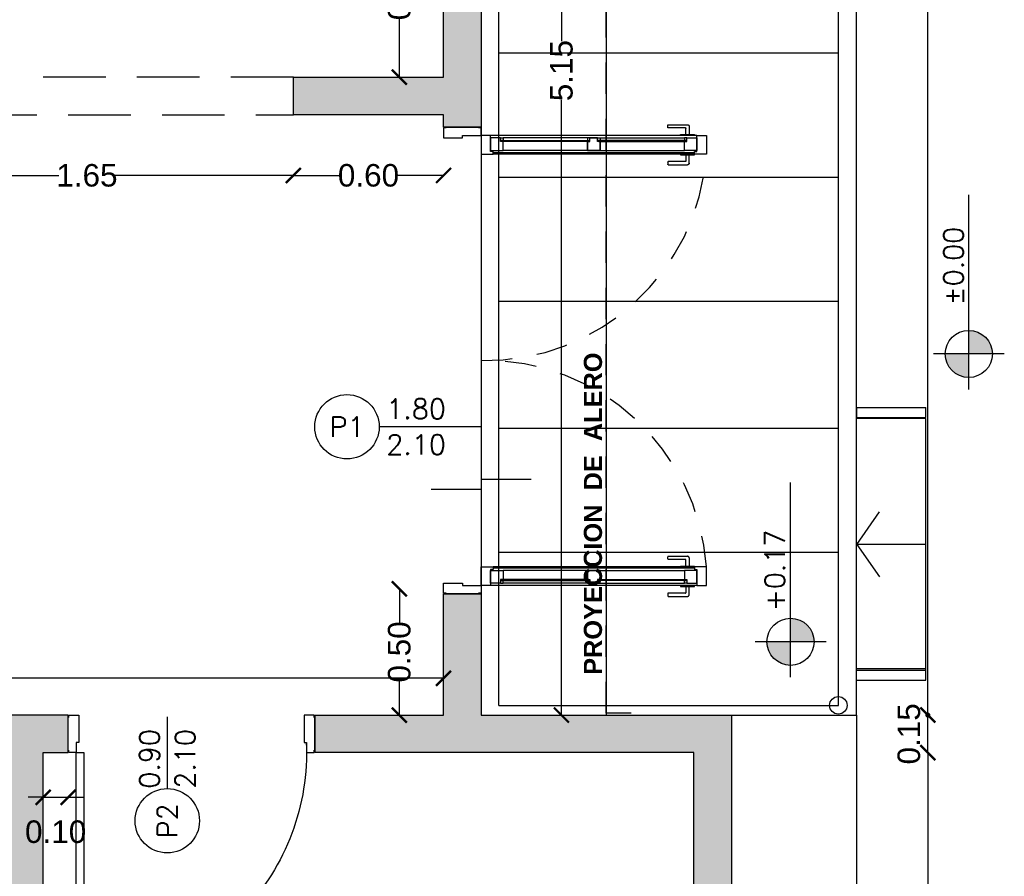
# Model space of a CAD drawing. Header units: millimetres. Extents: x 201 to 840, y 135 to 685.
# Tile 19 of 219: x 232.47 to 236.41, y 163.16 to 166.59. Entities that reach past the tile are written whole.
import ezdxf
from ezdxf.enums import TextEntityAlignment as Align

# ---------------------------------------------------------------- set-up
doc = ezdxf.new("R2010")
doc.units = ezdxf.units.MM
doc.linetypes.add('HIDDEN', pattern=[0.375, 0.25, -0.125])
doc.linetypes.add('HIDDEN2', pattern=[0.1875, 0.125, -0.0625])
for name, color, linetype, lineweight in [('001', 1, 'Continuous', 5), ('COTA NIVELES', 2, 'Continuous', 20), ('hatch', 1, 'Continuous', 5)]:
    doc.layers.add(name, color=color, linetype=linetype, lineweight=lineweight)
for name, color, linetype in [('01', 1, 'Continuous'), ('02', 2, 'Continuous'), ('03', 3, 'Continuous'), ('10', 251, 'Continuous'), ('ABERTURAS', 2, 'Continuous'), ('AREA', 2, 'Continuous'), ('cota', 2, 'Continuous'), ('L1', 2, 'Continuous'), ('LC1', 1, 'Continuous'), ('MAMPOSTERIA', 5, 'Continuous'), ('muro', 6, 'Continuous'), ('NIVELES', 1, 'Continuous'), ('piso', 1, 'Continuous'), ('pluvial', 30, 'Continuous'), ('PROYECCIONES', 2, 'Continuous'), ('TEXT', 4, 'Continuous')]:
    doc.layers.add(name, color=color, linetype=linetype)
doc.styles.add('ARIAL', font='arial.ttf', dxfattribs={"height": 0.06})
doc.styles.add('ROMANS', font='romans.shx')
doc.styles.add('STYLE1', font='ARIALUNI.TTF', dxfattribs={"height": 0.09})
doc.dimstyles.new('D3', dxfattribs={"dimscale": 0, "dimtxt": 0.09, "dimasz": 0.06, "dimexe": 0, "dimexo": 0.15, "dimgap": 0, "dimtad": 0, "dimzin": 0, "dimdsep": 46, "dimtxsty": 'STYLE1', "dimblk": 'ARCHTICK', "dimcen": 1, "dimse1": 1, "dimse2": 1, "dimclrd": 1, "dimclre": 1, "dimclrt": 3, "dimadec": 0, "dimazin": 0, "dimtfac": 1, "dimtmove": 2, "dimatfit": 1, "dimldrblk": 'OPEN90', "dimfxl": 1, "dimtolj": 1, "dimtzin": 0, "dimarcsym": 0})
doc.dimstyles.new('Esc-20', dxfattribs={"dimtxt": 0.06, "dimasz": 0.02, "dimexe": 0.1, "dimexo": 0.15, "dimgap": 0.03, "dimtad": 1, "dimzin": 1, "dimdsep": 46, "dimtxsty": 'ARIAL', "dimblk": 'DOT', "dimcen": 0.03, "dimse1": 1, "dimse2": 1, "dimclrd": 1, "dimclrt": 2, "dimaunit": 1, "dimadec": 4, "dimazin": 0, "dimtfac": 1, "dimtix": 1, "dimtmove": 2, "dimatfit": 1, "dimldrblk": 'DOT', "dimfxl": 1, "dimarcsym": 0})

# ---------------------------------------------------------------- blocks, each defined once
blk = doc.blocks.new('_ARCHTICK')
at = {"color": 0, "linetype": 'ByBlock', "const_width": 0.15}
blk.add_lwpolyline([(-0.5, -0.5), (0.5, 0.5)], dxfattribs=at)
blk = doc.blocks.new('*D772')
at = {"layer": 'cota', "color": 1, "lineweight": -2}
for p, q in [((236.101, 163.6583), (236.101, 162.3259)), ((236.101, 160.7583), (236.101, 162.0907))]:
    blk.add_line(p, q, dxfattribs=at)
at = {"layer": 'DEFPOINTS', "color": 0}
for p in [(235.2094, 163.6583), (236.101, 163.6583), (235.2094, 160.7583)]:
    blk.add_point(p, dxfattribs=at)
at = {"layer": 'cota', "color": 1, "lineweight": -2, "xscale": 0.06, "yscale": 0.06, "zscale": 0.06}
for p, rotation in [((236.101, 163.6583), 90), ((236.101, 160.7583), 270)]:
    blk.add_blockref('_ARCHTICK', p, dxfattribs=dict(at, rotation=rotation))
at = {"layer": 'cota', "color": 3, "insert": (236.101, 162.2083), "char_height": 0.09, "attachment_point": 5, "rotation": 90, "style": 'STYLE1'}
blk.add_mtext('\\A1;2.90', dxfattribs=at)
blk = doc.blocks.new('_OPEN90')
at = {"color": 0, "linetype": 'ByBlock'}
for p, q in [((0, 0), (-1, 0)), ((-0.5, 0.5), (0, 0)), ((0, 0), (-0.5, -0.5))]:
    blk.add_line(p, q, dxfattribs=at)
blk = doc.blocks.new('*D774')
at = {"layer": 'cota', "color": 1, "lineweight": -2}
blk.add_line((236.101, 163.6583), (236.101, 163.8083), dxfattribs=at)
at = {"layer": 'DEFPOINTS', "color": 0}
for p in [(235.2094, 163.8083), (236.101, 163.8083), (235.2094, 163.6583)]:
    blk.add_point(p, dxfattribs=at)
at = {"layer": 'cota', "color": 1, "lineweight": -2, "xscale": 0.06, "yscale": 0.06, "zscale": 0.06}
for p, rotation in [((236.101, 163.8083), 90), ((236.101, 163.6583), 270)]:
    blk.add_blockref('_ARCHTICK', p, dxfattribs=dict(at, rotation=rotation))
at = {"layer": 'cota', "color": 3, "insert": (236.0254, 163.7333), "char_height": 0.09, "attachment_point": 5, "rotation": 90, "style": 'STYLE1'}
blk.add_mtext('\\A1;0.15', dxfattribs=at)
blk = doc.blocks.new('*D780')
at = {"layer": 'cota', "color": 1, "lineweight": -2}
for p, q in [((234.6372, 168.961), (234.6372, 166.5018)), ((234.6372, 163.8083), (234.6372, 166.2674))]:
    blk.add_line(p, q, dxfattribs=at)
at = {"layer": 'DEFPOINTS', "color": 0}
for p in [(234.349, 168.961), (234.6372, 168.961), (234.499, 163.8083)]:
    blk.add_point(p, dxfattribs=at)
at = {"layer": 'cota', "color": 1, "lineweight": -2, "xscale": 0.06, "yscale": 0.06, "zscale": 0.06}
for p, rotation in [((234.6372, 168.961), 90), ((234.6372, 163.8083), 270)]:
    blk.add_blockref('_ARCHTICK', p, dxfattribs=dict(at, rotation=rotation))
at = {"layer": 'cota', "color": 3, "insert": (234.6372, 166.3846), "char_height": 0.09, "attachment_point": 5, "rotation": 90, "style": 'STYLE1'}
blk.add_mtext('\\A1;5.15', dxfattribs=at)
blk = doc.blocks.new('*D781')
at = {"layer": 'cota', "color": 1, "lineweight": -2}
for p, q in [((233.9893, 164.3133), (233.9893, 164.1775)), ((233.9893, 163.8083), (233.9893, 163.9441))]:
    blk.add_line(p, q, dxfattribs=at)
at = {"layer": 'DEFPOINTS', "color": 0}
for p in [(233.9893, 164.3133), (234.166, 164.3133), (234.166, 163.8083)]:
    blk.add_point(p, dxfattribs=at)
at = {"layer": 'cota', "color": 1, "lineweight": -2, "xscale": 0.06, "yscale": 0.06, "zscale": 0.06}
for p, rotation in [((233.9893, 164.3133), 90), ((233.9893, 163.8083), 270)]:
    blk.add_blockref('_ARCHTICK', p, dxfattribs=dict(at, rotation=rotation))
at = {"layer": 'cota', "color": 3, "insert": (233.9893, 164.0608), "char_height": 0.09, "attachment_point": 5, "rotation": 90, "style": 'STYLE1'}
blk.add_mtext('\\A1;0.50', dxfattribs=at)
blk = doc.blocks.new('*D784')
at = {"layer": 'cota', "color": 1, "lineweight": -2}
for p, q in [((229.616, 163.9556), (231.7722, 163.9556)), ((234.166, 163.9556), (232.0099, 163.9556))]:
    blk.add_line(p, q, dxfattribs=at)
at = {"layer": 'DEFPOINTS', "color": 0}
for p in [(234.166, 163.9556), (229.616, 163.8083), (234.166, 163.8083)]:
    blk.add_point(p, dxfattribs=at)
at = {"layer": 'cota', "color": 1, "lineweight": -2, "xscale": 0.06, "yscale": 0.06, "zscale": 0.06, "rotation": 180}
blk.add_blockref('_ARCHTICK', (229.616, 163.9556), dxfattribs=at)
at = {"layer": 'cota', "color": 1, "lineweight": -2, "xscale": 0.06, "yscale": 0.06, "zscale": 0.06}
blk.add_blockref('_ARCHTICK', (234.166, 163.9556), dxfattribs=at)
at = {"layer": 'cota', "color": 3, "insert": (231.891, 163.9556), "char_height": 0.09, "attachment_point": 5, "style": 'STYLE1'}
blk.add_mtext('\\A1;4.55', dxfattribs=at)
blk = doc.blocks.new('*D787')
at = {"layer": 'cota', "color": 1, "lineweight": -2}
for p, q in [((233.9893, 167.0583), (233.9893, 166.825)), ((233.9893, 166.3583), (233.9893, 166.5916))]:
    blk.add_line(p, q, dxfattribs=at)
at = {"layer": 'DEFPOINTS', "color": 0}
for p in [(234.166, 167.0583), (233.9893, 166.3583), (234.166, 166.3583)]:
    blk.add_point(p, dxfattribs=at)
at = {"layer": 'cota', "color": 1, "lineweight": -2, "xscale": 0.06, "yscale": 0.06, "zscale": 0.06}
for p, rotation in [((233.9893, 167.0583), 90), ((233.9893, 166.3583), 270)]:
    blk.add_blockref('_ARCHTICK', p, dxfattribs=dict(at, rotation=rotation))
at = {"layer": 'cota', "color": 3, "insert": (233.9893, 166.7083), "char_height": 0.09, "attachment_point": 5, "rotation": 90, "style": 'STYLE1'}
blk.add_mtext('\\A1;0.70', dxfattribs=at)
blk = doc.blocks.new('*D788')
at = {"layer": 'cota', "color": 1, "lineweight": -2}
for p, q in [((232.389, 166.3583), (232.389, 166.4183)), ((232.389, 166.2083), (232.389, 166.3583)), ((232.389, 166.2083), (232.389, 166.1483))]:
    blk.add_line(p, q, dxfattribs=at)
at = {"layer": 'DEFPOINTS', "color": 0}
for p in [(232.389, 166.3583), (233.581, 166.3583), (233.581, 166.2083)]:
    blk.add_point(p, dxfattribs=at)
at = {"layer": 'cota', "color": 1, "lineweight": -2, "xscale": 0.06, "yscale": 0.06, "zscale": 0.06}
for p, rotation in [((232.389, 166.3583), 270), ((232.389, 166.2083), 90)]:
    blk.add_blockref('_ARCHTICK', p, dxfattribs=dict(at, rotation=rotation))
at = {"layer": 'cota', "color": 3, "insert": (232.329, 166.2833), "char_height": 0.09, "attachment_point": 5, "rotation": 90, "style": 'STYLE1'}
blk.add_mtext('\\A1;0.15', dxfattribs=at)
blk = doc.blocks.new('A$C2B9D4405')
at = {"layer": '02'}
for points in [[(0.9193, 0.0692), (0.8945, 0.0692, -0.414214), (0.8925, 0.0712), (0.8925, 0.1395, 0.414214), (0.8905, 0.1415), (0.8818, 0.1415, 0.414214), (0.8798, 0.1395), (0.8798, 0.0628, 0.414214), (0.8862, 0.0565), (0.9193, 0.0565)], [(0.9557, 0.0692), (0.9805, 0.0692, 0.414214), (0.9825, 0.0712), (0.9825, 0.1395, -0.414214), (0.9845, 0.1415), (0.9932, 0.1415, -0.414214), (0.9952, 0.1395), (0.9952, 0.0628, -0.414214), (0.9888, 0.0565), (0.9557, 0.0565)]]:
    blk.add_lwpolyline(points, format="xyb", dxfattribs=at)
for points in [[(0.9225, 0.0907), (0.9193, 0.0907), (0.9193, 0.0349), (0.9225, 0.0349)], [(0.9525, 0.0907), (0.9557, 0.0907), (0.9557, 0.0349), (0.9525, 0.0349)]]:
    blk.add_lwpolyline(points, dxfattribs=at)
at = {"layer": 'ABERTURAS', "ltscale": 0.01}
for points in [[(0.0025, 1.06), (0.0025, 1.07), (0.0325, 1.07), (0.0425, 1.07), (0.0425, 1.02), (0.0425, 0.961), (0.0325, 0.961), (0.0325, 0.92), (0.0025, 0.92), (0.0025, 0.93)], [(0.9825, 1.06), (0.9825, 1.07), (0.9525, 1.07), (0.9425, 1.07), (0.9425, 1.02), (0.9425, 0.961), (0.9525, 0.961), (0.9525, 0.92), (0.9825, 0.92), (0.9825, 0.93)]]:
    blk.add_lwpolyline(points, dxfattribs=at)
blk.add_lwpolyline([(0.9525, 0), (0.9525, 0.92), (0.9225, 0.92), (0.9225, 0)], close=True, dxfattribs=at)
at = {"layer": 'ABERTURAS', "color": 1, "ltscale": 0.01}
blk.add_arc((0.9525, 0.92), 0.92, 177.4458, 270, dxfattribs=at)
at = {"layer": 'MAMPOSTERIA'}
for points in [[(0, 1.07), (0, 0.92)], [(0.985, 0.92), (0.985, 1.07)]]:
    blk.add_lwpolyline(points, dxfattribs=at)
blk = doc.blocks.new('fggf')
at = {"layer": 'AREA', "ltscale": 0.5}
for p, q in [((0.42, 0.4028), (0.46, 0.4028)), ((-0.63, 0.1262), (-0.59, 0.1262)), ((-0.59, 0.1264), (0.415, 0.1264)), ((0.42, 0.1262), (0.46, 0.1262))]:
    blk.add_line(p, q, dxfattribs=at)
at = {"layer": 'muro'}
for p, q in [((-0.0875, 0.4028), (-0.2179, 0.3121)), ((-0.0875, 0.1264), (-0.0875, 0.4028)), ((-0.0875, 0.4028), (0.043, 0.3121))]:
    blk.add_line(p, q, dxfattribs=at)
at = {"layer": 'piso', "color": 2}
for p, q in [((-0.63, 0.4028), (-0.63, 0.1262)), ((-0.59, 0.4028), (-0.59, 0.1262)), ((0.42, 0.4028), (0.42, 0.1262)), ((0.46, 0.4028), (0.46, 0.1262))]:
    blk.add_line(p, q, dxfattribs=at)
at = {"layer": 'piso'}
for p, q in [((-0.585, 0.1264), (-0.585, 0.4028)), ((0.415, 0.1264), (0.415, 0.4028))]:
    blk.add_line(p, q, dxfattribs=at)
blk = doc.blocks.new('*D793')
at = {"color": 1, "lineweight": -2}
for p, q in [((233.566, 165.9655), (233.7493, 165.9655)), ((234.166, 165.9655), (233.9827, 165.9655))]:
    blk.add_line(p, q, dxfattribs=at)
at = {"layer": 'DEFPOINTS', "color": 0}
for p in [(233.566, 166.1914), (234.166, 166.1039), (234.166, 165.9655)]:
    blk.add_point(p, dxfattribs=at)
at = {"color": 1, "lineweight": -2, "xscale": 0.06, "yscale": 0.06, "zscale": 0.06, "rotation": 180}
blk.add_blockref('_ARCHTICK', (233.566, 165.9655), dxfattribs=at)
at = {"color": 1, "lineweight": -2, "xscale": 0.06, "yscale": 0.06, "zscale": 0.06}
blk.add_blockref('_ARCHTICK', (234.166, 165.9655), dxfattribs=at)
at = {"color": 3, "insert": (233.866, 165.9655), "char_height": 0.09, "attachment_point": 5, "style": 'STYLE1'}
blk.add_mtext('\\A1;0.60', dxfattribs=at)
blk = doc.blocks.new('*D816')
at = {"color": 1, "lineweight": -2}
for p, q in [((232.566, 163.4796), (232.506, 163.4796)), ((232.566, 163.4796), (232.666, 163.4796)), ((232.666, 163.4796), (232.726, 163.4796))]:
    blk.add_line(p, q, dxfattribs=at)
at = {"layer": 'DEFPOINTS', "color": 0}
for p in [(232.566, 163.6583), (232.666, 163.6583), (232.666, 163.4796)]:
    blk.add_point(p, dxfattribs=at)
at = {"color": 1, "lineweight": -2, "xscale": 0.06, "yscale": 0.06, "zscale": 0.06}
blk.add_blockref('_ARCHTICK', (232.566, 163.4796), dxfattribs=at)
at = {"color": 1, "lineweight": -2, "xscale": 0.06, "yscale": 0.06, "zscale": 0.06, "rotation": 180}
blk.add_blockref('_ARCHTICK', (232.666, 163.4796), dxfattribs=at)
at = {"color": 3, "insert": (232.616, 163.3416), "char_height": 0.09, "attachment_point": 5, "style": 'STYLE1'}
blk.add_mtext('\\A1;0.10', dxfattribs=at)
blk = doc.blocks.new('_Dot')
at = {"layer": 'LC1', "color": 0, "lineweight": -2}
blk.add_line((-0.5, 0), (-1, 0), dxfattribs=at)
at = {"layer": 'LC1', "color": 0, "const_width": 0.5}
blk.add_lwpolyline([(-0.25, 0, 1), (0.25, 0, 1)], format="xyb", close=True, dxfattribs=at)
blk = doc.blocks.new('*D823')
at = {"layer": 'cota', "color": 1, "lineweight": -2}
blk.add_line((236.101, 163.8283), (236.101, 169.591), dxfattribs=at)
at = {"layer": 'DEFPOINTS', "color": 0}
for p in [(235.816, 169.611), (236.101, 169.611), (236.101, 163.8083)]:
    blk.add_point(p, dxfattribs=at)
at = {"layer": 'cota', "color": 1, "lineweight": -2, "xscale": 0.02, "yscale": 0.02, "zscale": 0.02}
for p, rotation in [((236.101, 169.611), 90), ((236.101, 163.8083), 270)]:
    blk.add_blockref('_Dot', p, dxfattribs=dict(at, rotation=rotation))
at = {"layer": 'cota', "color": 2, "insert": (236.0404, 166.7096), "char_height": 0.06, "attachment_point": 5, "rotation": 90, "style": 'ARIAL'}
blk.add_mtext('5.80', dxfattribs=at)
blk = doc.blocks.new('*D797')
at = {"layer": 'DEFPOINTS', "color": 0}
for p in [(231.916, 165.9655), (233.566, 165.9655), (233.566, 165.9655)]:
    blk.add_point(p, dxfattribs=at)
at = {"layer": 'piso', "color": 1, "lineweight": -2}
for p, q in [((231.916, 165.9655), (232.6282, 165.9655)), ((233.566, 165.9655), (232.8539, 165.9655))]:
    blk.add_line(p, q, dxfattribs=at)
at = {"layer": 'piso', "color": 1, "lineweight": -2, "xscale": 0.06, "yscale": 0.06, "zscale": 0.06, "rotation": 180}
blk.add_blockref('_ARCHTICK', (231.916, 165.9655), dxfattribs=at)
at = {"layer": 'piso', "color": 1, "lineweight": -2, "xscale": 0.06, "yscale": 0.06, "zscale": 0.06}
blk.add_blockref('_ARCHTICK', (233.566, 165.9655), dxfattribs=at)
at = {"layer": 'piso', "color": 3, "insert": (232.741, 165.9655), "char_height": 0.09, "attachment_point": 5, "style": 'STYLE1'}
blk.add_mtext('\\A1;1.65', dxfattribs=at)
blk = doc.blocks.new('A$C3420644B')
at = {"layer": '01'}
for p, q in [((0.0375, 0.2814), (0.8625, 0.2814)), ((0.0475, 0.2114), (0.8525, 0.2114)), ((0.0475, 0.2064), (0.8525, 0.2064))]:
    blk.add_line(p, q, dxfattribs=at)
for points in [[(0.0775, 0.2609), (0.43, 0.2609), (0.43, 0.2569), (0.0775, 0.2569)], [(0.8225, 0.2609), (0.47, 0.2609), (0.47, 0.2569), (0.8225, 0.2569)]]:
    blk.add_lwpolyline(points, dxfattribs=at)
at = {"layer": '02'}
for p, q in [((0.435, 0.2714), (0.0878, 0.2714)), ((0.465, 0.2714), (0.8122, 0.2714)), ((0.425, 0.2214), (0.0875, 0.2214)), ((0.475, 0.2214), (0.8125, 0.2214))]:
    blk.add_line(p, q, dxfattribs=at)
at = {"layer": '03'}
for points in [[(0, 0.2814), (0, 0.2064), (0.0475, 0.2064), (0.0475, 0.2164), (0.0375, 0.2164), (0.0375, 0.2814), (0, 0.2814), (0, 0.2814)], [(0.9, 0.2814), (0.9, 0.2064), (0.8525, 0.2064), (0.8525, 0.2164), (0.8625, 0.2164), (0.8625, 0.2814), (0.9, 0.2814), (0.9, 0.2814)], [(0.0375, 0.2214), (0.0375, 0.2214), (0.0875, 0.2214), (0.0875, 0.2564), (0.0775, 0.2564), (0.0775, 0.2714), (0.0375, 0.2714), (0.0375, 0.2499), (0.0375, 0.2499), (0.0375, 0.2214), (0.0375, 0.2214)], [(0.475, 0.2214), (0.475, 0.2214), (0.425, 0.2214), (0.425, 0.2564), (0.435, 0.2564), (0.435, 0.2714), (0.475, 0.2714), (0.475, 0.2714), (0.475, 0.2714)], [(0.425, 0.2214), (0.425, 0.2214), (0.475, 0.2214), (0.475, 0.2564), (0.465, 0.2564), (0.465, 0.2714), (0.425, 0.2714), (0.425, 0.2714), (0.425, 0.2714)], [(0.425, 0.2564), (0.425, 0.2214), (0.425, 0.2214)], [(0.475, 0.2564), (0.475, 0.2214), (0.475, 0.2214)], [(0.8625, 0.2214), (0.8625, 0.2214), (0.8125, 0.2214), (0.8125, 0.2564), (0.8225, 0.2564), (0.8225, 0.2714), (0.8625, 0.2714), (0.8625, 0.2499), (0.8625, 0.2499), (0.8625, 0.2214), (0.8625, 0.2214)]]:
    blk.add_lwpolyline(points, dxfattribs=at)
for points in [[(0.0878, 0.2714), (0.0878, 0.2614), (0.0778, 0.2614), (0.0778, 0.2714)], [(0.4247, 0.2714), (0.4247, 0.2614), (0.4347, 0.2614), (0.4347, 0.2714)], [(0.4753, 0.2714), (0.4753, 0.2614), (0.4653, 0.2614), (0.4653, 0.2714)], [(0.8122, 0.2714), (0.8122, 0.2614), (0.8222, 0.2614), (0.8222, 0.2714)], [(0.8122, 0.2714), (0.8122, 0.2614), (0.8222, 0.2614), (0.8222, 0.2714)]]:
    blk.add_lwpolyline(points, close=True, dxfattribs=at)
at = {"layer": 'ABERTURAS', "linetype": 'HIDDEN2'}
for points in [[(0.0817, 0.2846), (0.0817, 0.3094, -0.414214), (0.0837, 0.3114), (0.152, 0.3114, 0.414214), (0.154, 0.3134), (0.154, 0.3221, 0.414214), (0.152, 0.3241), (0.0753, 0.3241, 0.414214), (0.069, 0.3178), (0.069, 0.2846)], [(0.0817, 0.2032), (0.0817, 0.1784, 0.414214), (0.0837, 0.1764), (0.152, 0.1764, -0.414214), (0.154, 0.1744), (0.154, 0.1658, -0.414214), (0.152, 0.1638), (0.0753, 0.1638, -0.414214), (0.069, 0.1701), (0.069, 0.2032)]]:
    blk.add_lwpolyline(points, format="xyb", dxfattribs=at)
for points in [[(0.1032, 0.2814), (0.1032, 0.2846), (0.0475, 0.2846), (0.0475, 0.2814)], [(0.1032, 0.2064), (0.1032, 0.2032), (0.0475, 0.2032), (0.0475, 0.2064)]]:
    blk.add_lwpolyline(points, dxfattribs=at)
blk = doc.blocks.new('pv')
at = {"layer": 'ABERTURAS', "ltscale": 0.01}
for points in [[(269.7173, 320.946), (269.7173, 320.936), (269.7473, 320.936), (269.7573, 320.936), (269.7573, 320.986), (269.7573, 321.011), (269.7473, 321.011), (269.7473, 321.086), (269.7173, 321.086), (269.7173, 321.076)], [(271.5773, 320.946), (271.5773, 320.936), (271.5473, 320.936), (271.5373, 320.936), (271.5373, 320.986), (271.5373, 321.011), (271.5473, 321.011), (271.5473, 321.086), (271.5773, 321.086), (271.5773, 321.076)]]:
    blk.add_lwpolyline(points, dxfattribs=at)
at = {"layer": 'ABERTURAS', "color": 250, "linetype": 'HIDDEN2'}
for centre, start, end in [((269.7611, 321.1018), 358.9719, 86.049), ((271.5334, 321.1018), 93.951, 181.0281)]:
    blk.add_arc(centre, 0.8863, start, end, dxfattribs=at)
at = {"layer": 'MAMPOSTERIA'}
for points in [[(269.7148, 320.936), (269.7148, 321.086)], [(271.5798, 321.086), (271.5798, 320.936)]]:
    blk.add_lwpolyline(points, dxfattribs=at)
at = {"layer": '001', "xscale": -1, "rotation": 90.00760876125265}
blk.add_blockref('A$C3420644B', (270.0286, 321.986), dxfattribs=at)
at = {"layer": '001', "rotation": 269.9923912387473}
blk.add_blockref('A$C3420644B', (271.2659, 321.986), dxfattribs=at)

msp = doc.modelspace()

# ---------------------------------------------------------------- hatches: boundary and pattern name
at = {"layer": '10'}
h = msp.add_hatch(color=256, dxfattribs=at)
h.paths.add_polyline_path([(234.316, 169.111), (232.491, 169.111), (232.491, 168.961), (234.166, 168.961), (234.166, 168.1596), (234.166, 168.1596), (234.316, 168.1596)])
h.paths.add_polyline_path([(232.491, 169.111), (231.016, 169.111), (231.016, 168.961), (231.766, 168.961), (231.766, 168.9128), (231.916, 168.9128), (231.916, 168.961), (232.491, 168.961)])
h.paths.add_polyline_path([(234.316, 167.1596), (234.166, 167.1596), (234.166, 166.3583), (233.566, 166.3583), (233.566, 166.2083), (234.166, 166.2083), (234.166, 166.1583), (234.316, 166.1583)])
h.paths.add_polyline_path([(231.916, 167.9278), (231.766, 167.9278), (231.766, 167.8583), (231.716, 167.8583), (231.716, 167.7083), (231.766, 167.7083), (231.766, 166.3583), (229.616, 166.3583), (229.616, 166.7333), (229.466, 166.7333), (229.466, 166.1758), (229.616, 166.1758), (229.616, 166.2083), (231.916, 166.2083)])
h.paths.add_polyline_path([(229.616, 168.961), (229.466, 168.961), (229.466, 167.8583), (229.616, 167.8583)])
h.paths.add_polyline_path([(229.616, 169.111), (229.466, 169.111), (229.466, 168.961), (229.616, 168.961)])
h.paths.add_polyline_path([(229.616, 167.7083), (230.731, 167.7083), (230.731, 167.8583), (229.466, 167.8583), (229.466, 167.3333), (229.616, 167.3333)])
h.paths.add_polyline_path([(229.616, 163.6583), (231.331, 163.6583), (231.331, 163.8083), (229.616, 163.8083), (229.616, 164.3108), (229.466, 164.3108), (229.466, 160.6083), (230.516, 160.6083), (230.516, 160.7583), (229.616, 160.7583)])
h.paths.add_polyline_path([(235.316, 163.8063), (234.816, 163.8063), (234.316, 163.8083), (234.316, 164.2933), (234.166, 164.2933), (234.166, 163.8083), (233.651, 163.8083), (233.651, 163.6583), (235.166, 163.6583), (235.166, 160.7583), (234.366, 160.7583), (234.366, 160.6083), (235.316, 160.6083)])
h.paths.add_polyline_path([(233.366, 160.7583), (232.566, 160.7583), (232.566, 163.6583), (232.666, 163.6583), (232.666, 163.8083), (232.491, 163.8083), (232.491, 160.6083), (233.366, 160.6083)])
h.paths.add_polyline_path([(232.491, 163.8083), (232.316, 163.8083), (232.316, 163.6583), (232.416, 163.6583), (232.416, 160.7583), (231.516, 160.7583), (231.516, 160.6083), (232.491, 160.6083)])
at = {"layer": 'NIVELES', "ltscale": 0.01}
h = msp.add_hatch(color=256, dxfattribs=at)
h.paths.add_polyline_path([(236.1707, 165.2517, 0.414214), (236.2647, 165.1576), (236.2647, 165.2517)])
h.paths.add_polyline_path([(236.2647, 165.3458), (236.2647, 165.2517), (236.3588, 165.2517, 0.414214)])
h = msp.add_hatch(color=256, dxfattribs=at)
h.paths.add_polyline_path([(235.4583, 164.1011, 0.414214), (235.5523, 164.0071), (235.5523, 164.1011)])
h.paths.add_polyline_path([(235.5523, 164.1952), (235.5523, 164.1011), (235.6464, 164.1011, 0.414214)])

# ---------------------------------------------------------------- linework, layer by layer
at = {"layer": '02', "color": 1, "ltscale": 0.01}
msp.add_circle((235.7434, 163.8471, 0.0629), 0.035, dxfattribs=at)
at = {"layer": 'L1'}
for p, q in [((234.3168, 164.9608, 0.0629), (233.9087, 164.9608, 0.0629)), ((233.0622, 163.8015, 0.0629), (233.0622, 163.5142, 0.0629))]:
    msp.add_line(p, q, dxfattribs=at)
for centre in [(233.7801, 164.9608, 0.0629), (233.0622, 163.3857, 0.0629)]:
    msp.add_circle(centre, 0.1286, dxfattribs=at)
at = {"layer": 'MAMPOSTERIA', "elevation": 0.0629}
for points in [[(234.316, 167.1596), (234.316, 166.1583), (234.166, 166.1583), (234.166, 166.2083), (233.566, 166.2083), (233.566, 166.3583), (234.166, 166.3583), (234.166, 167.1596), (234.316, 167.1596)], [(234.366, 160.7583), (235.166, 160.7583), (235.166, 163.6583), (233.651, 163.6583), (233.651, 163.8083), (234.166, 163.8083), (234.166, 164.2933), (234.316, 164.2933), (234.316, 163.8083), (235.316, 163.8083), (235.316, 160.6083), (234.366, 160.6083), (234.366, 160.7583)], [(232.416, 163.6583), (232.416, 160.7583), (231.516, 160.7583), (231.516, 160.6083), (233.366, 160.6083), (233.366, 160.7583), (232.566, 160.7583), (232.566, 163.6583), (232.666, 163.6583), (232.666, 163.8083), (232.316, 163.8083), (232.316, 163.6583), (232.416, 163.6583)]]:
    msp.add_lwpolyline(points, dxfattribs=at)
at = {"layer": 'NIVELES', "color": 3}
for p, q in [((236.2647, 165.1102, 0.0629), (236.2647, 165.8882, 0.0629)), ((235.5523, 163.9596, 0.0629), (235.5523, 164.7376, 0.0629))]:
    msp.add_line(p, q, dxfattribs=at)
at = {"layer": 'NIVELES', "color": 1}
for p, q in [((236.4065, 165.2519, 0.0629), (236.123, 165.2519, 0.0629)), ((235.6941, 164.1013, 0.0629), (235.4106, 164.1013, 0.0629))]:
    msp.add_line(p, q, dxfattribs=at)
at = {"layer": 'NIVELES', "color": 3}
for centre in [(236.2647, 165.2519, 0.0629), (235.5523, 164.1013, 0.0629)]:
    msp.add_circle(centre, 0.0941, dxfattribs=at)
at = {"layer": 'piso', "color": 1}
msp.add_line((235.816, 163.8083, 0.0629), (235.816, 169.611, 0.0629), dxfattribs=at)
at = {"layer": 'piso'}
msp.add_line((234.316, 166.1583, 0.0629), (234.316, 164.2933, 0.0629), dxfattribs=at)
at = {"layer": 'piso', "elevation": 0.0629}
msp.add_lwpolyline([(234.816, 163.8083), (235.816, 163.8083), (235.816, 160.1083), (228.966, 160.1083), (228.966, 169.611), (234.816, 169.611), (234.816, 163.8083)], dxfattribs=at)
at = {"layer": 'piso', "color": 3, "ltscale": 0.01, "elevation": 0.0629}
msp.add_lwpolyline([(234.516, 164.7503), (234.316, 164.7503), (234.316, 164.7103), (234.116, 164.7103)], dxfattribs=at)
at = {"layer": 'pluvial', "linetype": 'HIDDEN2'}
for p, q in [((234.816, 163.8166, 0.0629), (234.816, 169.1193, 0.0629)), ((234.916, 163.8166, 0.0629), (234.816, 163.8166, 0.0629))]:
    msp.add_line(p, q, dxfattribs=at)
at = {"layer": 'PROYECCIONES', "color": 1}
for p, q in [((234.3865, 163.8471, 0.0629), (234.3865, 169.5363, 0.0629)), ((235.7434, 163.8471, 0.0629), (235.7434, 169.5363, 0.0629)), ((234.3865, 166.4551, 0.0629), (235.7434, 166.4551, 0.0629)), ((234.3865, 165.9593, 0.0629), (235.7434, 165.9593, 0.0629)), ((234.3865, 165.4634, 0.0629), (235.7434, 165.4634, 0.0629)), ((234.3865, 164.9551, 0.0629), (235.7434, 164.9551, 0.0629)), ((234.3865, 164.4593, 0.0629), (235.7434, 164.4593, 0.0629)), ((234.3865, 163.8471, 0.0629), (235.7434, 163.8471, 0.0629))]:
    msp.add_line(p, q, dxfattribs=at)
at = {"layer": 'PROYECCIONES', "linetype": 'HIDDEN'}
for p, q in [((233.566, 166.3583, 0.0629), (231.916, 166.3583, 0.0629)), ((231.916, 166.2083, 0.0629), (233.566, 166.2083, 0.0629))]:
    msp.add_line(p, q, dxfattribs=at)
at = {"layer": 'PROYECCIONES', "linetype": 'HIDDEN', "elevation": 0.0629}
msp.add_lwpolyline([(228.966, 160.1083), (228.966, 169.611), (234.816, 169.611), (234.816, 163.8083), (235.816, 163.8083), (235.816, 160.1083)], close=True, dxfattribs=at)

# ---------------------------------------------------------------- block references
at = {"layer": '03', "rotation": 270}
msp.add_blockref('pv', (-86.7699, 435.873, 0.0629), dxfattribs=at)
at = {"layer": 'ABERTURAS', "xscale": -1}
msp.add_blockref('A$C2B9D4405', (233.651, 162.7383, 0.0629), dxfattribs=at)
at = {"layer": 'hatch', "rotation": 90}
msp.add_blockref('fggf', (236.2197, 164.5783, 0.0629), dxfattribs=at)

# ---------------------------------------------------------------- texts
at = {"layer": 'COTA NIVELES', "insert": (236.1638, 165.4472, 0.0629), "char_height": 0.07938, "width": 2.932787, "attachment_point": 1, "rotation": 90, "style": 'ROMANS'}
msp.add_mtext('±0.00', dxfattribs=at)
at = {"layer": 'L1', "style": 'ROMANS'}
msp.add_attdef('1.80', (233.9372, 164.9926, 0.0629), '0.80', height=0.07938, dxfattribs=at)
msp.add_attdef('P1', text='p1', height=0.07938, dxfattribs=at).set_placement((233.7801, 164.9608, 0.0629), align=Align.MIDDLE)
msp.add_attdef('2.10', text='2.10', height=0.07938, dxfattribs=at).set_placement((233.9372, 164.9291, 0.0629), align=Align.TOP_LEFT)
msp.add_attdef('0.90', (233.0305, 163.5142, 0.0629), '0.80', height=0.07938, rotation=90, dxfattribs=at)
msp.add_attdef('2.10', text='2.10', height=0.07938, rotation=90, dxfattribs=at).set_placement((233.094, 163.5142, 0.0629), align=Align.TOP_LEFT)
msp.add_attdef('P2', text='p1', height=0.07938, rotation=90, dxfattribs=at).set_placement((233.0622, 163.3857, 0.0629), align=Align.MIDDLE)
at = {"layer": 'NIVELES', "color": 2, "style": 'ROMANS'}
msp.add_attdef('+0.17', (235.5293, 164.2231, 0.0629), '_0.00', height=0.07938, rotation=90, dxfattribs=at)
at = {"layer": 'TEXT', "color": 1, "ltscale": 0.01, "insert": (234.7265, 163.9692, 0.0629), "char_height": 0.0725, "width": 1.47, "attachment_point": 1, "rotation": 90, "style": 'STYLE1'}
msp.add_mtext('{\\fArial|b1|i0|c0|p34;PROYECCION  DE  ALERO}', dxfattribs=at)

# ---------------------------------------------------------------- dimensions: what is measured, and where the dimension line sits
for base, p1, p2, picture, middle in [((234.166, 165.9655, 0.0629), (233.566, 166.1914, 0.0629), (234.166, 166.1039, 0.0629), '*D793', (233.866, 165.9655, 0.0629)), ((232.666, 163.4796, 0.0629), (232.566, 163.6583, 0.0629), (232.666, 163.6583, 0.0629), '*D816', (232.616, 163.3416, 0.0629))]:
    dim = msp.add_linear_dim(base=base, p1=p1, p2=p2, dimstyle='D3', override={"dimscale": 1})
    dim.commit()
    dim.dimension.update_dxf_attribs({"geometry": picture, "text_midpoint": middle})
at = {"layer": 'cota'}
dim = msp.add_linear_dim(base=(236.101, 169.611, 0.0629), p1=(236.101, 163.8083, 0.0629), p2=(235.816, 169.611, 0.0629), angle=90, dimstyle='Esc-20', dxfattribs=at)
dim.commit()
dim.dimension.update_dxf_attribs({"geometry": '*D823', "text_midpoint": (236.0404, 166.7096, 0.0629)})
for base, p1, p2, angle, picture, middle in [((234.6372, 168.961, 0.0629), (234.499, 163.8083, 0.0629), (234.349, 168.961, 0.0629), 90, '*D780', (234.6372, 166.3846, 0.0629)), ((233.9893, 166.3583, 0.0629), (234.166, 167.0583, 0.0629), (234.166, 166.3583, 0.0629), 90, '*D787', (233.9893, 166.7083, 0.0629)), ((232.389, 166.3583, 0.0629), (233.581, 166.2083, 0.0629), (233.581, 166.3583, 0.0629), 90, '*D788', (232.329, 166.2833, 0.0629)), ((233.98929347, 164.31327507, 0.06292212), (234.16603668, 163.80827508, 0.06292212), (234.1660367, 164.31327507, 0.06292212), 90, '*D781', (233.98929347, 164.06077508, 0.06292212)), ((234.166, 163.9556, 0.0629), (229.616, 163.8083, 0.0629), (234.166, 163.8083, 0.0629), 180, '*D784', (231.891, 163.9556, 0.0629)), ((236.101, 163.6583, 0.0629), (235.2094, 160.7583, 0.0629), (235.2094, 163.6583, 0.0629), 90, '*D772', (236.101, 162.2083, 0.0629))]:
    dim = msp.add_linear_dim(base=base, p1=p1, p2=p2, angle=angle, dimstyle='D3', override={"dimscale": 1}, dxfattribs=at)
    dim.commit()
    dim.dimension.update_dxf_attribs({"geometry": picture, "text_midpoint": middle})
dim = msp.add_linear_dim(base=(236.101, 163.8083, 0.0629), p1=(235.2094, 163.6583, 0.0629), p2=(235.2094, 163.8083, 0.0629), angle=90, dimstyle='D3', override={"dimscale": 1}, dxfattribs=at)
dim.commit()
dim.dimension.update_dxf_attribs({"geometry": '*D774', "text_midpoint": (236.0254, 163.7333, 0.0629), "dimtype": 160})
at = {"layer": 'piso'}
dim = msp.add_linear_dim(base=(233.566, 165.9655, 0.0629), p1=(231.916, 165.9655, 0.0629), p2=(233.566, 165.9655, 0.0629), dimstyle='D3', override={"dimscale": 1}, dxfattribs=at)
dim.commit()
dim.dimension.update_dxf_attribs({"geometry": '*D797', "text_midpoint": (232.741, 165.9655, 0.0629)})

doc.saveas('drawing.dxf')
